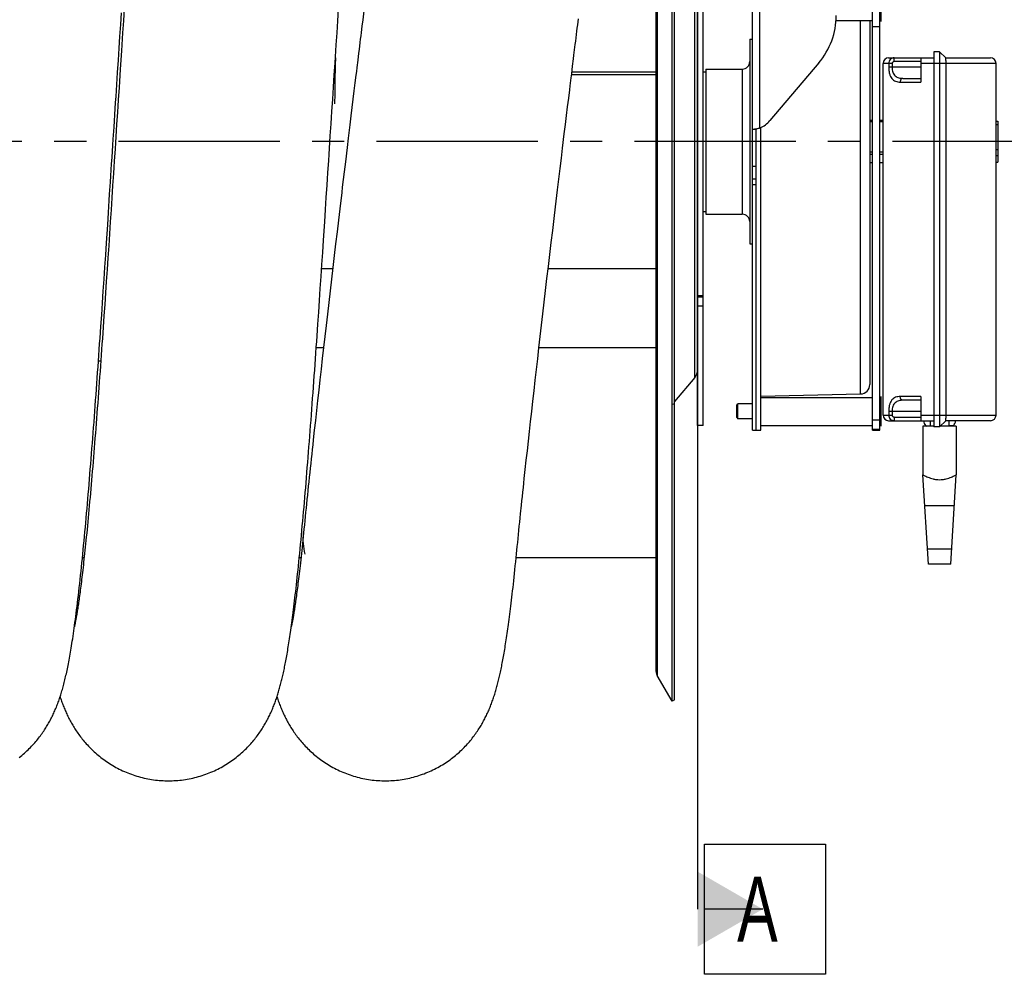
# Model space of a CAD drawing. Extents: x -23 to 420, y 0 to 444.
# Tile 15 of 18: x 191 to 244, y 167 to 218. Entities that reach past the tile are written whole.
import ezdxf

# ---------------------------------------------------------------- set-up
doc = ezdxf.new("R2010")
doc.units = 0
doc.header["$LTSCALE"] = 23.1
doc.linetypes.add('CENTER', pattern=[0.6, 0.375, -0.075, 0.075, -0.075])
for name, color, linetype in [('110528_DXF_CONTINUOUS_LINE', 7, 'CONTINUOUS'), ('110528_DXF_DIMENSION', 7, 'CONTINUOUS'), ('110536_DXF_CONTINUOUS_LINE', 7, 'CONTINUOUS'), ('110592_DXF_CONTINUOUS_LINE', 7, 'CONTINUOUS'), ('110618_DXF_CONTINUOUS_LINE', 7, 'CONTINUOUS'), ('110652_DXF_CONTINUOUS_LINE', 7, 'CONTINUOUS'), ('111735_DXF_CONTINUOUS_LINE', 7, 'CONTINUOUS'), ('111736_DXF_CONTINUOUS_LINE', 7, 'CONTINUOUS'), ('ASEM_85_100-10_DXF_AXIS', 7, 'CONTINUOUS'), ('G_ASE_DUMMY_DXF_CONTINUOUS', 7, 'CONTINUOUS'), ('GUIDE_100_DXF_CONTINUOUS_L', 7, 'CONTINUOUS'), ('HOSE_100_10MDXF_CONTINUOUS', 7, 'CONTINUOUS'), ('MOTOR_UNIT_DDXF_CONTINUOUS', 7, 'CONTINUOUS')]:
    doc.layers.add(name, color=color, linetype=linetype)
doc.styles.get("Standard").update_dxf_attribs({"font": 'txt', "width": 0.7})

msp = doc.modelspace()

# ---------------------------------------------------------------- linework, layer by layer
at = {"layer": '110528_DXF_CONTINUOUS_LINE', "color": 7, "linetype": 'CONTINUOUS'}
for p, q in [((225.78453, 181.46991), (225.78453, 241.61991)), ((224.89841, 239.91093), (224.89841, 183.17888)), ((225.78453, 181.46991), (224.98549, 182.85388)), ((225.91443, 181.54491), (225.78453, 181.46991))]:
    msp.add_line(p, q, dxfattribs=at)
at = {"layer": '110528_DXF_CONTINUOUS_LINE', "color": 3, "linetype": 'CONTINUOUS'}
for p, q in [((225.91443, 181.54491), (225.91443, 241.54491)), ((227.14616, 205.83451), (227.14616, 220.36556)), ((226.99409, 198.86367), (225.91443, 197.57699))]:
    msp.add_line(p, q, dxfattribs=at)
at = {"layer": '110528_DXF_CONTINUOUS_LINE', "color": 9, "linetype": 'CONTINUOUS'}
for p, q in [((224.98549, 240.23593), (224.98549, 182.85388)), ((226.99409, 198.86367), (226.99409, 224.22614)), ((225.91443, 197.46076), (225.78453, 197.42555))]:
    msp.add_line(p, q, dxfattribs=at)
at = {"layer": '110528_DXF_CONTINUOUS_LINE', "color": 3, "linetype": 'CONTINUOUS'}
msp.add_arc((226.49616, 199.28149), 0.65, 320, 360, dxfattribs=at)
at = {"layer": '110528_DXF_CONTINUOUS_LINE', "color": 7, "linetype": 'CONTINUOUS'}
msp.add_arc((225.54841, 183.17888), 0.65, 180, 210, dxfattribs=at)
at = {"layer": '110528_DXF_DIMENSION', "color": 2, "linetype": 'CONTINUOUS'}
for p, q in [((227.14616, 252.79433), (227.14616, 170.29548)), ((227.52116, 173.79548), (234.02116, 173.79548)), ((227.52116, 166.79548), (227.52116, 173.79548)), ((234.02116, 173.79548), (234.02116, 166.79548)), ((230.64616, 170.29548), (227.52116, 170.29548)), ((234.02116, 166.79548), (227.52116, 166.79548))]:
    msp.add_line(p, q, dxfattribs=at)
msp.add_solid([(227.14616, 168.27476), (227.14616, 172.31621), (230.64616, 170.29548)], dxfattribs=at)
at = {"layer": '110536_DXF_CONTINUOUS_LINE', "color": 3, "linetype": 'CONTINUOUS'}
for p, q in [((230.10066, 196.04491), (230.10066, 260.14491)), ((233.66484, 215.77739), (231.03557, 212.67885))]:
    msp.add_line(p, q, dxfattribs=at)
at = {"layer": '110536_DXF_CONTINUOUS_LINE', "color": 9, "linetype": 'CONTINUOUS'}
for p, q in [((230.50066, 212.27903), (230.50066, 259.70437)), ((230.10066, 210.22672), (230.30066, 210.22672)), ((230.10066, 209.54491), (230.30066, 209.54491)), ((230.10066, 209.23786), (230.30066, 209.23786))]:
    msp.add_line(p, q, dxfattribs=at)
at = {"layer": '110536_DXF_CONTINUOUS_LINE', "color": 7, "linetype": 'CONTINUOUS'}
for p, q in [((230.20545, 212.22081), (230.21153, 212.22101)), ((230.21153, 212.22101), (230.22195, 212.2213)), ((230.22195, 212.2213), (230.23443, 212.22154)), ((230.23443, 212.22154), (230.24884, 212.22171)), ((230.24884, 212.22171), (230.26498, 212.22178)), ((230.26498, 212.22178), (230.30066, 212.22178)), ((230.30066, 196.04491), (230.30066, 212.22178)), ((230.10066, 196.04491), (230.30066, 196.04491))]:
    msp.add_line(p, q, dxfattribs=at)
at = {"layer": '110536_DXF_CONTINUOUS_LINE', "color": 3, "linetype": 'CONTINUOUS'}
for centre, radius, start, end in [((230.67168, 218.32256), 3.92898, 319.624496, 359.961193), ((230.06546, 213.59509), 1.38141, 276.023461, 277.778619), ((230.03343, 213.83724), 1.62567, 277.741723, 278.846672), ((230.02006, 213.92448), 1.71393, 278.839768, 279.391228), ((230.01452, 213.95809), 1.74799, 279.390817, 279.947967), ((230.00871, 213.99073), 1.78114, 279.950582, 283.49615), ((230.02747, 213.9109), 1.69915, 283.509369, 284.19887), ((230.05432, 213.80684), 1.59167, 284.180765, 286.285446), ((229.89353, 213.64901), 1.49849, 293.901184, 319.651923)]:
    msp.add_arc(centre, radius, start, end, dxfattribs=at)
msp.add_open_spline([(230.10066, 212.22178), (230.10066, 212.21906), (230.11461, 212.21699), (230.13227, 212.21603), (230.1686, 212.21733), (230.19495, 212.21967), (230.21042, 212.2213)], degree=3, knots=[0, 0, 0, 0, 0.07345742, 0.26683287, 0.57926332, 1, 1, 1, 1], dxfattribs=at)
at = {"layer": '110536_DXF_CONTINUOUS_LINE', "color": 7, "linetype": 'CONTINUOUS'}
msp.add_open_spline([(230.30066, 212.22178), (230.30066, 212.22225), (230.30282, 212.22291), (230.30565, 212.22436), (230.3115, 212.22627), (230.32269, 212.23022), (230.34151, 212.23662), (230.35751, 212.24247), (230.36659, 212.24591)], degree=3, knots=[0, 0, 0, 0, 0.02015985, 0.07230032, 0.15627635, 0.27093338, 0.58556252, 1, 1, 1, 1], dxfattribs=at)
at = {"layer": '110592_DXF_CONTINUOUS_LINE', "color": 7, "linetype": 'CONTINUOUS'}
for p, q in [((194.18337, 189.17991), (194.09186, 189.17991)), ((205.83721, 189.17991), (205.74571, 189.17991)), ((224.89841, 189.17991), (217.39957, 189.17991))]:
    msp.add_line(p, q, dxfattribs=at)
at = {"layer": '110618_DXF_CONTINUOUS_LINE', "color": 7, "linetype": 'CONTINUOUS'}
for p, q in [((227.44616, 196.29491), (227.44616, 226.79491)), ((227.44616, 203.18114), (227.14616, 203.18114)), ((227.44616, 196.29491), (227.14616, 196.29491))]:
    msp.add_line(p, q, dxfattribs=at)
at = {"layer": '110618_DXF_CONTINUOUS_LINE', "color": 3, "linetype": 'CONTINUOUS'}
msp.add_line((227.14616, 196.29491), (227.14616, 205.83451), dxfattribs=at)
at = {"layer": '110618_DXF_CONTINUOUS_LINE', "color": 9, "linetype": 'CONTINUOUS'}
for p, q in [((227.44616, 203.25242), (227.14616, 203.25242)), ((227.44616, 202.70269), (227.14616, 202.70269))]:
    msp.add_line(p, q, dxfattribs=at)
at = {"layer": '110652_DXF_CONTINUOUS_LINE', "color": 3, "linetype": 'CONTINUOUS'}
msp.add_line((194.95452, 199.76672), (195.07928, 199.76672), dxfattribs=at)
at = {"layer": '110652_DXF_CONTINUOUS_LINE', "color": 9, "linetype": 'CONTINUOUS'}
msp.add_line((194.95452, 199.76672), (195.07928, 199.76672), dxfattribs=at)
at = {"layer": '111735_DXF_CONTINUOUS_LINE', "color": 7, "linetype": 'CONTINUOUS'}
for p, q in [((227.44616, 215.29491), (227.60066, 215.29491)), ((227.44616, 207.79491), (227.60066, 207.79491))]:
    msp.add_line(p, q, dxfattribs=at)
at = {"layer": '111736_DXF_CONTINUOUS_LINE', "color": 7, "linetype": 'CONTINUOUS'}
for p, q in [((229.95066, 217.04491), (230.10066, 217.04491)), ((229.95066, 217.04491), (229.95066, 206.04491)), ((227.60066, 215.44491), (229.55066, 215.44491)), ((227.60066, 215.44491), (227.60066, 207.64491)), ((227.60066, 207.64491), (229.55066, 207.64491)), ((229.95066, 206.04491), (230.10066, 206.04491))]:
    msp.add_line(p, q, dxfattribs=at)
at = {"layer": '111736_DXF_CONTINUOUS_LINE', "color": 9, "linetype": 'CONTINUOUS'}
msp.add_line((229.55066, 215.44491), (229.55066, 207.64491), dxfattribs=at)
at = {"layer": '111736_DXF_CONTINUOUS_LINE', "color": 7, "linetype": 'CONTINUOUS'}
for centre, start, end in [((229.55066, 215.84491), 270, 360), ((229.55066, 207.24491), 0, 90)]:
    msp.add_arc(centre, 0.4, start, end, dxfattribs=at)
at = {"layer": 'ASEM_85_100-10_DXF_AXIS', "color": 7, "linetype": 'CENTER'}
msp.add_line((246.28066, 211.54491), (128.05066, 211.54491), dxfattribs=at)
at = {"layer": 'G_ASE_DUMMY_DXF_CONTINUOUS', "color": 9, "linetype": 'CONTINUOUS'}
for p, q in [((207.66318, 215.12537), (207.62629, 215.12537)), ((224.89841, 215.12537), (220.37494, 215.12537))]:
    msp.add_line(p, q, dxfattribs=at)
at = {"layer": 'G_ASE_DUMMY_DXF_CONTINUOUS', "color": 7, "linetype": 'CONTINUOUS'}
for p, q in [((207.6665, 215.27742), (207.63625, 215.27742)), ((224.89841, 215.27742), (220.3936, 215.27742)), ((207.53809, 204.70507), (206.94603, 204.70507)), ((224.89841, 204.70507), (219.1174, 204.70507)), ((207.04757, 200.4638), (206.65736, 200.4638)), ((224.89841, 200.4638), (218.62272, 200.4638))]:
    msp.add_line(p, q, dxfattribs=at)
at = {"layer": 'GUIDE_100_DXF_CONTINUOUS_L', "color": 7, "linetype": 'CONTINUOUS'}
msp.add_lwpolyline([(207.68726, 216.05415), (207.68428, 215.95751), (207.67804, 215.73998), (207.67241, 215.52649), (207.66735, 215.31649), (207.66285, 215.10996), (207.6589, 214.90692), (207.6555, 214.70683), (207.65262, 214.50973), (207.65028, 214.3156), (207.64846, 214.12393), (207.64716, 213.93457), (207.6464, 213.74771), (207.64616, 213.57322)], dxfattribs=at)
at = {"layer": 'HOSE_100_10MDXF_CONTINUOUS', "color": 7, "linetype": 'CONTINUOUS'}
for p, q in [((196.33668, 218.68984), (196.29363, 218.04307)), ((207.81809, 218.02801), (207.86056, 218.66189)), ((196.15147, 217.83655), (196.19381, 218.4697)), ((196.29363, 218.04307), (196.25061, 217.39359)), ((207.77559, 217.39002), (207.81809, 218.02801)), ((196.10908, 217.19933), (196.15147, 217.83655)), ((209.11083, 217.74892), (209.06823, 217.40253)), ((196.06666, 216.5584), (196.10908, 217.19933)), ((196.25061, 217.39359), (196.18617, 216.41501)), ((207.73305, 216.74825), (207.77559, 217.39002)), ((220.5756, 216.7569), (220.59819, 216.94037)), ((196.02421, 215.91417), (196.06666, 216.5584)), ((196.18617, 216.41501), (196.12179, 215.43216)), ((207.69048, 216.10308), (207.73305, 216.74825)), ((195.98173, 215.267), (196.02421, 215.91417)), ((208.8861, 215.91929), (208.83748, 215.52235)), ((196.12179, 215.43216), (196.07891, 214.77509)), ((220.38249, 215.18695), (220.43289, 215.59726)), ((195.93923, 214.6173), (195.98173, 215.267)), ((207.58392, 214.47747), (207.62657, 215.12969)), ((195.89669, 213.96547), (195.93923, 214.6173)), ((207.54125, 213.82302), (207.58392, 214.47747)), ((208.73653, 214.69711), (208.68424, 214.2689)), ((207.49855, 213.16666), (207.54125, 213.82302)), ((208.63076, 213.8303), (208.5761, 213.38128)), ((208.68424, 214.2689), (208.63076, 213.8303)), ((220.16568, 213.41706), (220.2221, 213.87855)), ((208.5761, 213.38128), (208.52021, 212.92169)), ((220.10782, 212.94323), (220.16568, 213.41706)), ((208.52021, 212.92169), (208.46307, 212.45111)), ((220.04853, 212.45715), (220.10782, 212.94323)), ((208.46307, 212.45111), (208.37499, 211.72406)), ((219.98786, 211.95903), (220.04853, 212.45715)), ((195.72648, 211.34528), (195.74777, 211.67358)), ((207.39164, 211.51979), (207.41304, 211.84966)), ((208.37499, 211.72406), (208.31463, 211.22467)), ((219.89403, 211.18678), (219.98786, 211.95903)), ((195.86492, 211.48029), (195.84356, 211.15105)), ((208.31463, 211.22467), (208.22147, 210.45238)), ((219.82934, 210.65323), (219.89403, 211.18678)), ((219.76278, 210.10329), (219.82934, 210.65323)), ((208.22147, 210.45238), (208.15748, 209.92052)), ((219.69414, 209.53495), (219.76278, 210.10329)), ((195.75821, 209.83673), (195.71557, 209.18152)), ((208.15748, 209.92052), (208.05823, 209.09306)), ((219.62347, 208.94834), (219.69414, 209.53495)), ((195.71557, 209.18152), (195.67293, 208.52785)), ((207.19877, 208.54942), (207.24169, 209.20909)), ((195.67293, 208.52785), (195.6303, 207.87612)), ((207.1558, 207.89042), (207.19877, 208.54942)), ((219.55085, 208.34431), (219.62347, 208.94834)), ((195.49155, 207.73123), (195.53435, 208.38721)), ((195.44873, 207.07658), (195.49155, 207.73123)), ((195.6303, 207.87612), (195.58769, 207.22676)), ((207.11277, 207.2323), (207.1558, 207.89042)), ((207.91887, 207.92641), (207.84616, 207.31527)), ((219.36303, 206.775), (219.43905, 207.41155)), ((195.38442, 206.09783), (195.44873, 207.07658)), ((195.58769, 207.22676), (195.5451, 206.58037)), ((207.04815, 206.24793), (207.11277, 207.2323)), ((207.84616, 207.31527), (207.77213, 206.69126)), ((195.5451, 206.58037), (195.50257, 205.93755)), ((207.77213, 206.69126), (207.69722, 206.05784)), ((219.28628, 206.13046), (219.36303, 206.775)), ((195.3415, 205.44796), (195.38442, 206.09783)), ((195.50257, 205.93755), (195.4601, 205.29873)), ((207.00504, 205.59437), (207.04815, 206.24793)), ((207.69722, 206.05784), (207.62207, 205.42034)), ((219.20913, 205.48064), (219.28628, 206.13046)), ((195.29854, 204.8006), (195.3415, 205.44796)), ((195.4601, 205.29873), (195.41769, 204.66433)), ((206.9619, 204.94352), (207.00504, 205.59437)), ((207.62207, 205.42034), (207.54726, 204.78333)), ((219.13214, 204.82996), (219.20913, 205.48064)), ((195.25554, 204.15606), (195.29854, 204.8006)), ((206.91875, 204.2959), (206.9619, 204.94352)), ((207.54726, 204.78333), (207.47303, 204.14917)), ((219.05581, 204.18277), (219.13214, 204.82996)), ((195.41769, 204.66433), (195.37533, 204.03459)), ((206.87559, 203.65175), (206.91875, 204.2959)), ((195.21251, 203.51467), (195.25554, 204.15606)), ((195.37533, 204.03459), (195.33303, 203.4098)), ((207.47303, 204.14917), (207.39963, 203.51973)), ((218.98045, 203.54163), (219.05581, 204.18277)), ((195.16945, 202.87677), (195.21251, 203.51467)), ((195.33303, 203.4098), (195.29078, 202.79026)), ((206.83241, 203.01138), (206.87559, 203.65175)), ((207.39963, 203.51973), (207.32719, 202.89609)), ((218.90646, 202.90986), (218.98045, 203.54163)), ((195.12634, 202.2427), (195.16945, 202.87677)), ((195.29078, 202.79026), (195.24858, 202.17617)), ((206.78921, 202.37505), (206.83241, 203.01138)), ((207.32719, 202.89609), (207.25582, 202.2792)), ((218.83377, 202.28682), (218.90646, 202.90986)), ((195.08319, 201.6128), (195.12634, 202.2427)), ((206.74597, 201.74296), (206.78921, 202.37505)), ((207.25582, 202.2792), (207.18567, 201.67029)), ((218.76237, 201.67246), (218.83377, 202.28682)), ((207.18567, 201.67029), (207.11676, 201.06961)), ((218.69218, 201.06622), (218.76237, 201.67246)), ((207.11676, 201.06961), (207.04912, 200.47741)), ((218.62316, 200.46764), (218.69218, 201.06622)), ((207.04912, 200.47741), (206.98275, 199.89354)), ((218.55532, 199.87675), (218.62316, 200.46764)), ((206.98275, 199.89354), (206.91763, 199.31792)), ((218.48867, 199.29368), (218.55532, 199.87675)), ((206.91763, 199.31792), (206.85376, 198.7506)), ((218.42324, 198.71871), (218.48867, 199.29368)), ((206.85376, 198.7506), (206.79113, 198.19144)), ((218.35906, 198.1521), (218.42324, 198.71871)), ((206.79113, 198.19144), (206.72973, 197.64027)), ((218.29617, 197.59409), (218.35906, 198.1521)), ((206.72973, 197.64027), (206.66957, 197.09711)), ((218.23457, 197.04467), (218.29617, 197.59409)), ((206.66957, 197.09711), (206.61064, 196.56188)), ((218.17424, 196.50386), (218.23457, 197.04467)), ((206.61064, 196.56188), (206.55289, 196.03439)), ((218.11518, 195.9715), (218.17424, 196.50386)), ((206.55289, 196.03439), (206.49634, 195.51461)), ((218.05736, 195.44748), (218.11518, 195.9715)), ((218.00082, 194.93177), (218.05736, 195.44748)), ((217.94551, 194.42417), (218.00082, 194.93177)), ((217.89143, 193.92459), (217.94551, 194.42417)), ((217.83855, 193.43309), (217.89143, 193.92459)), ((205.28667, 185.26813), (205.30954, 185.43013)), ((205.3248, 185.51589), (205.31521, 185.47114))]:
    msp.add_line(p, q, dxfattribs=at)
at = {"layer": 'HOSE_100_10MDXF_CONTINUOUS', "color": 9, "linetype": 'CONTINUOUS'}
for p, q in [((194.95452, 199.76672), (195.07928, 199.76672)), ((194.18337, 189.17991), (194.09186, 189.17991)), ((205.83721, 189.17991), (205.74571, 189.17991)), ((224.89841, 189.17991), (217.39957, 189.17991))]:
    msp.add_line(p, q, dxfattribs=at)
at = {"layer": 'HOSE_100_10MDXF_CONTINUOUS', "color": 7, "linetype": 'CONTINUOUS'}
for points in [[(209.21278, 218.57621), (209.19292, 218.41504), (209.17279, 218.25176), (209.15239, 218.0863), (209.11083, 217.74892)], [(220.59819, 216.94037), (220.66406, 217.47454), (220.6854, 217.64731), (220.70641, 217.81742), (220.74739, 218.14958)], [(209.06823, 217.40253), (209.04652, 217.22594), (209.02452, 217.04689), (209.00222, 216.86539), (208.95671, 216.49488)], [(208.95671, 216.49488), (208.93348, 216.30564), (208.8861, 215.91929)], [(220.43289, 215.59726), (220.48187, 215.99539), (220.50582, 216.18997), (220.5756, 216.7569)], [(207.62657, 215.12969), (207.66918, 215.77933), (207.69048, 216.10308)], [(208.83748, 215.52235), (208.8127, 215.31995), (208.78762, 215.11494), (208.73653, 214.69711)], [(220.30402, 214.54722), (220.35672, 214.97691), (220.38249, 215.18695)], [(196.07891, 214.77509), (196.05748, 214.44612), (196.01464, 213.78752)], [(220.2221, 213.87855), (220.27709, 214.32752), (220.30402, 214.54722)], [(195.83287, 212.98473), (195.87542, 213.63891), (195.89669, 213.96547)], [(196.01464, 213.78752), (195.99323, 213.45797), (195.97182, 213.12833), (195.92904, 212.46894)], [(195.74777, 211.67358), (195.79033, 212.32953), (195.8116, 212.65722), (195.83287, 212.98473)], [(207.41304, 211.84966), (207.45581, 212.50875), (207.47718, 212.83787), (207.49855, 213.16666)], [(195.92904, 212.46894), (195.90766, 212.13928), (195.86492, 211.48029)], [(195.66254, 210.35944), (195.68386, 210.68821), (195.72648, 211.34528)], [(195.84356, 211.15105), (195.80088, 210.49333), (195.77954, 210.16487), (195.75821, 209.83673)], [(207.32742, 210.52948), (207.34883, 210.85964), (207.39164, 211.51979)], [(195.59849, 209.3729), (195.61985, 209.70172), (195.66254, 210.35944)], [(207.24169, 209.20909), (207.26313, 209.53908), (207.28456, 209.86916), (207.32742, 210.52948)], [(195.53435, 208.38721), (195.55574, 208.71559), (195.59849, 209.3729)], [(208.05823, 209.09306), (208.02418, 208.80851), (207.91887, 207.92641)], [(219.43905, 207.41155), (219.51394, 208.03677), (219.55085, 208.34431)], [(195.24858, 202.17617), (195.20643, 201.5678), (195.18536, 201.2658), (195.16431, 200.96533), (195.14326, 200.66641), (195.12223, 200.36904), (195.1012, 200.07331), (195.08018, 199.77929), (195.05918, 199.48702), (195.03818, 199.19655), (195.01721, 198.90797), (194.99626, 198.62135), (194.97532, 198.3367), (194.95441, 198.0541), (194.93352, 197.77361), (194.91265, 197.49523), (194.89181, 197.21897), (194.87099, 196.94487), (194.85019, 196.67294), (194.8294, 196.40318), (194.80863, 196.13558), (194.78787, 195.87022), (194.76713, 195.60713), (194.74641, 195.34631), (194.7257, 195.08784), (194.70502, 194.8319), (194.68438, 194.57853), (194.66377, 194.32775), (194.64321, 194.07976), (194.6227, 193.83465), (194.60224, 193.59236), (194.58183, 193.35292), (194.56148, 193.11641), (194.54117, 192.88278), (194.52089, 192.65184), (194.50064, 192.42359), (194.48043, 192.19807), (194.46023, 191.97515), (194.44002, 191.75459), (194.41983, 191.53669), (194.39972, 191.32207), (194.37965, 191.11051), (194.35966, 190.90225), (194.33986, 190.69858), (194.32027, 190.49944), (194.30087, 190.30481), (194.28179, 190.11581), (194.26307, 189.93264), (194.24467, 189.75493), (194.22662, 189.58286), (194.20895, 189.41658), (194.19164, 189.25574), (194.17464, 189.0998), (194.15794, 188.94867), (194.14156, 188.80227), (194.12543, 188.66006), (194.10956, 188.52196), (194.09395, 188.38791), (194.07856, 188.25754), (194.06339, 188.1307), (194.04843, 188.00743), (194.0337, 187.88759), (194.01917, 187.77111), (194.00487, 187.65796), (193.99078, 187.54805), (193.9769, 187.44135), (193.96324, 187.33781), (193.94979, 187.23733), (193.93655, 187.13988), (193.92353, 187.04541), (193.91072, 186.95385), (193.89812, 186.86515), (193.88574, 186.77928), (193.87358, 186.69619), (193.86163, 186.61584), (193.84991, 186.5382), (193.83841, 186.46321), (193.82714, 186.39085), (193.81609, 186.32107), (193.80528, 186.25385), (193.79471, 186.18916), (193.78438, 186.12694), (193.77429, 186.06719), (193.76445, 186.00987), (193.75487, 185.95494), (193.74554, 185.90236), (193.73647, 185.85211), (193.72767, 185.80414), (193.71913, 185.75843), (193.71087, 185.71494), (193.70289, 185.67364), (193.6952, 185.63452), (193.68779, 185.59753), (193.68068, 185.56264), (193.67388, 185.52984), (193.66739, 185.49911), (193.66133, 185.47095)], [(193.62996, 185.24776), (193.65073, 185.39458), (193.67173, 185.54591), (193.69302, 185.70232), (193.7146, 185.86398), (193.73648, 186.031), (193.75871, 186.20389), (193.78133, 186.38322), (193.8043, 186.56876), (193.82752, 186.75979), (193.85101, 186.95666), (193.87475, 187.15928), (193.89856, 187.36612), (193.92242, 187.57712), (193.94635, 187.79242), (193.97019, 188.01061), (193.99391, 188.23124), (194.01755, 188.45468), (194.04109, 188.68063), (194.06452, 188.90894), (194.08784, 189.13966), (194.11108, 189.37274), (194.13422, 189.60812), (194.15726, 189.84577), (194.18022, 190.08567), (194.20308, 190.32773), (194.22586, 190.57193), (194.24857, 190.81834), (194.27121, 191.06691), (194.29378, 191.31761), (194.31629, 191.5705), (194.33875, 191.82558), (194.36116, 192.08277), (194.38352, 192.34213), (194.40583, 192.60362), (194.4281, 192.86721), (194.45032, 193.1329), (194.47251, 193.40065), (194.49466, 193.67042), (194.51678, 193.94225), (194.53886, 194.2161), (194.56092, 194.49193), (194.58295, 194.76969), (194.60495, 195.04936), (194.62692, 195.33088), (194.64886, 195.61421), (194.67076, 195.89928), (194.69264, 196.18607), (194.71448, 196.47452), (194.7363, 196.76459), (194.75809, 197.05624), (194.77986, 197.34952), (194.80161, 197.64438), (194.82334, 197.94078), (194.84506, 198.23878), (194.86677, 198.53835), (194.88846, 198.83943), (194.91014, 199.14203), (194.9318, 199.44614), (194.95346, 199.75169), (194.97511, 200.05864), (194.99674, 200.36694), (195.01837, 200.67656), (195.03999, 200.98744), (195.08319, 201.6128)], [(205.30954, 185.43013), (205.32728, 185.55835), (205.34516, 185.68972), (205.36319, 185.82429), (205.38137, 185.96214), (205.3997, 186.10343), (205.41821, 186.24825), (205.43687, 186.39666), (205.45572, 186.54883), (205.47474, 186.70478), (205.49394, 186.86464), (205.51336, 187.02873), (205.53298, 187.19702), (205.55281, 187.3697), (205.57293, 187.54746), (205.59334, 187.7304), (205.61403, 187.91862), (205.63508, 188.11292), (205.65652, 188.31365), (205.67831, 188.52074), (205.70047, 188.73435), (205.72306, 188.95528), (205.74602, 189.18302), (205.76915, 189.41565), (205.79245, 189.65335), (205.81592, 189.89606), (205.83933, 190.14131), (205.86263, 190.3886), (205.88586, 190.63833), (205.90892, 190.88929), (205.93174, 191.14075), (205.9544, 191.39325), (205.97695, 191.64743), (205.9994, 191.90319), (206.02174, 192.16051), (206.04405, 192.42016), (206.06635, 192.68233), (206.08862, 192.94677), (206.11088, 193.21363), (206.13314, 193.48304), (206.15539, 193.75483), (206.17761, 194.02871), (206.1998, 194.30464), (206.22196, 194.58259), (206.24409, 194.86234), (206.26616, 195.14376), (206.2882, 195.42688), (206.3102, 195.71174), (206.33217, 195.99827), (206.35411, 196.28645), (206.37602, 196.57638), (206.39791, 196.86806), (206.41978, 197.16141), (206.44164, 197.45649), (206.46348, 197.75331), (206.48531, 198.05179), (206.50712, 198.35186), (206.52892, 198.65347), (206.55071, 198.95659), (206.57247, 199.26111), (206.59422, 199.567), (206.61596, 199.87421), (206.63767, 200.18269), (206.65936, 200.49239), (206.68104, 200.80327), (206.7027, 201.11536), (206.74597, 201.74296)], [(206.49634, 195.51461), (206.46851, 195.25752), (206.44099, 195.00235), (206.41377, 194.74905), (206.38685, 194.49766), (206.36023, 194.2482), (206.3339, 194.00056), (206.30786, 193.75477), (206.28212, 193.51085), (206.25667, 193.26872), (206.23151, 193.02835), (206.20666, 192.78981), (206.18211, 192.55312), (206.15788, 192.31833), (206.13395, 192.08545), (206.11032, 191.85438), (206.08698, 191.62518), (206.06395, 191.39786), (206.0412, 191.17231), (206.01875, 190.94851), (205.99661, 190.72654), (205.97631, 190.52183)], [(217.63953, 191.548), (217.68744, 192.00731), (217.71185, 192.23993), (217.73657, 192.47452), (217.76159, 192.71115), (217.78693, 192.94978), (217.81259, 193.1904), (217.83855, 193.43309)], [(217.4205, 189.39028), (217.43963, 189.58329), (217.46057, 189.79342), (217.48181, 190.0056), (217.50337, 190.21977), (217.52525, 190.43594), (217.54746, 190.65421), (217.57, 190.87454), (217.59285, 191.09692), (217.61603, 191.3214), (217.63953, 191.548)], [(205.97631, 190.52183), (205.95725, 190.33031), (205.93749, 190.13417), (205.91802, 189.94352), (205.89885, 189.75829), (205.87998, 189.57838), (205.86141, 189.40367), (205.84313, 189.23409), (205.82515, 189.06954), (205.80746, 188.90987), (205.79006, 188.75499), (205.77295, 188.60483), (205.75613, 188.45926), (205.73959, 188.3182), (205.72334, 188.18157), (205.70738, 188.04926), (205.6917, 187.9212), (205.67631, 187.79731), (205.6612, 187.67746), (205.64636, 187.56154), (205.63181, 187.44951), (205.61754, 187.3413), (205.60356, 187.23686), (205.58986, 187.1361), (205.57645, 187.03892), (205.56332, 186.94524), (205.55048, 186.85499), (205.53793, 186.76815), (205.52569, 186.68466), (205.51373, 186.60442), (205.50206, 186.52731), (205.49069, 186.45328), (205.4796, 186.38225), (205.46878, 186.31397), (205.45821, 186.24837), (205.44791, 186.18541), (205.43786, 186.12494), (205.42806, 186.06686), (205.41851, 186.01119), (205.40921, 185.95786), (205.40017, 185.90684), (205.3914, 185.85809), (205.38289, 185.8116), (205.37465, 185.76733), (205.36669, 185.72525), (205.35901, 185.68528), (205.3516, 185.6474), (205.34447, 185.61157), (205.33763, 185.57773), (205.33107, 185.54585), (205.3248, 185.51589)], [(210.3716, 177.19514), (210.45899, 177.19579), (210.56144, 177.19821), (210.66384, 177.20242), (210.76617, 177.20842), (210.8684, 177.2162), (210.97046, 177.22577), (211.07233, 177.23711), (211.17397, 177.25023), (211.27533, 177.26511), (211.37638, 177.28175), (211.47709, 177.30015), (211.57741, 177.32028), (211.67729, 177.34215), (211.77673, 177.36573), (211.87564, 177.39101), (211.97402, 177.41798), (212.07182, 177.44662), (212.169, 177.47691), (212.26552, 177.50884), (212.36135, 177.54239), (212.45645, 177.57752), (212.55078, 177.61423), (212.64432, 177.65249), (212.737, 177.69226), (212.82882, 177.73352), (212.91972, 177.77625), (213.00963, 177.82039), (213.09851, 177.86591), (213.18636, 177.91277), (213.27306, 177.96092), (213.35862, 178.01031), (213.44301, 178.06091), (213.52615, 178.11265), (213.60803, 178.16549), (213.68865, 178.2194), (213.76789, 178.27427), (213.84577, 178.33007), (213.92229, 178.38677), (213.99734, 178.44424), (214.07094, 178.50246), (214.14309, 178.56138), (214.21369, 178.62088), (214.28277, 178.68093), (214.35034, 178.74146), (214.4163, 178.80236), (214.48065, 178.86356), (214.54344, 178.92503), (214.60466, 178.98671), (214.66431, 179.04854), (214.72245, 179.11051), (214.77917, 179.17267), (214.8345, 179.23498), (214.88846, 179.29741), (214.94114, 179.36004), (214.99259, 179.42285), (215.0428, 179.48579), (215.0918, 179.54885), (215.13964, 179.61207), (215.18631, 179.67537), (215.2317, 179.73855), (215.27584, 179.80158), (215.31875, 179.86445), (215.36035, 179.92695), (215.40063, 179.98903), (215.43967, 180.05069), (215.47745, 180.11185), (215.51394, 180.17237), (215.54924, 180.23234), (215.58357, 180.29206), (215.61694, 180.35151), (215.64939, 180.41068), (215.68113, 180.46995), (215.71221, 180.52935), (215.74263, 180.58885), (215.77251, 180.64872), (215.80193, 180.70904), (215.83083, 180.76976), (215.85926, 180.8309), (215.88722, 180.8925), (215.91473, 180.95457), (215.94176, 181.01708), (215.96835, 181.08008), (215.99449, 181.14356), (216.02014, 181.20739), (216.04533, 181.27162), (216.07006, 181.33625), (216.09424, 181.40103), (216.11789, 181.46594), (216.14103, 181.53104), (216.16364, 181.59618), (216.18571, 181.66133), (216.20729, 181.72656), (216.22841, 181.79191), (216.24907, 181.85739), (216.26932, 181.92304), (216.28918, 181.98896), (216.30869, 182.05519), (216.32786, 182.12175), (216.34672, 182.18873), (216.3653, 182.25615), (216.38359, 182.32404), (216.40163, 182.39247), (216.41943, 182.46145), (216.437, 182.53103), (216.45438, 182.60128), (216.47156, 182.67223), (216.48856, 182.74393), (216.50544, 182.81654), (216.52219, 182.89011), (216.53883, 182.96466), (216.55539, 183.04038), (216.57189, 183.11733), (216.58833, 183.19551), (216.60472, 183.27502), (216.62108, 183.3559), (216.6374, 183.43819), (216.65371, 183.52201), (216.67002, 183.60739), (216.68633, 183.69438), (216.70265, 183.78307), (216.719, 183.87354), (216.73537, 183.9658), (216.75176, 184.05991), (216.76819, 184.15589), (216.78465, 184.25381), (216.80115, 184.35368), (216.81768, 184.45553), (216.83426, 184.55944), (216.85091, 184.66555), (216.86762, 184.7739), (216.88441, 184.88456), (216.90129, 184.9977), (216.91827, 185.11338), (216.93534, 185.23165), (216.95253, 185.35267), (216.96983, 185.47648), (216.98726, 185.60316), (217.00483, 185.73296), (217.02256, 185.86594), (217.04044, 186.00217), (217.05849, 186.14185), (217.0767, 186.28504), (217.0951, 186.43181), (217.11369, 186.58244), (217.13248, 186.73701), (217.15147, 186.89559), (217.17069, 187.05847), (217.19014, 187.22574), (217.20982, 187.39747), (217.22975, 187.57395), (217.24993, 187.75528), (217.27037, 187.94154), (217.2911, 188.13308), (217.3121, 188.33001), (217.33339, 188.53242), (217.35497, 188.74061), (217.37687, 188.95476), (217.39907, 189.17492), (217.42051, 189.39028)], [(190.69089, 178.4451), (190.76449, 178.50336), (190.83665, 178.56232), (190.90729, 178.62189), (190.97643, 178.68202), (191.04407, 178.74266), (191.11015, 178.80371), (191.17466, 178.86511), (191.23764, 178.92683), (191.29909, 178.9888), (191.35899, 179.05096), (191.4174, 179.1133), (191.47438, 179.17582), (191.52995, 179.2385), (191.58414, 179.30131), (191.63695, 179.36419), (191.68842, 179.42715), (191.73856, 179.49013), (191.7873, 179.55298), (191.83467, 179.61567), (191.88069, 179.67818), (191.92537, 179.74043), (191.9687, 179.80236), (192.01075, 179.86397), (192.05158, 179.92531), (192.09123, 179.98634), (192.12972, 180.04706), (192.16714, 180.10756), (192.20351, 180.16778), (192.23887, 180.22774), (192.27336, 180.28764), (192.307, 180.34747), (192.33981, 180.40722), (192.37192, 180.46709), (192.40333, 180.52707), (192.43408, 180.58717), (192.4643, 180.64766), (192.494, 180.70857), (192.52321, 180.76989), (192.552, 180.83184), (192.58044, 180.89454), (192.6085, 180.95792), (192.6361, 181.02184), (192.66328, 181.08637), (192.69003, 181.1515), (192.71625, 181.21695), (192.74192, 181.28268), (192.76711, 181.34878), (192.79177, 181.41518), (192.81593, 181.48187), (192.83962, 181.5489), (192.86285, 181.61631), (192.88564, 181.68412), (192.90802, 181.75237), (192.93002, 181.8211), (192.95163, 181.89035), (192.9729, 181.96017), (192.99385, 182.03064), (193.0145, 182.10181), (193.03487, 182.17373), (193.05499, 182.2465), (193.07488, 182.32015), (193.09454, 182.39475), (193.11403, 182.47041), (193.13334, 182.54719), (193.1525, 182.62514), (193.17151, 182.70433), (193.19041, 182.78484), (193.20919, 182.86671), (193.22788, 182.95003), (193.24648, 183.03484), (193.26501, 183.12122), (193.28349, 183.20933), (193.30193, 183.29916), (193.32035, 183.39084), (193.33881, 183.48472), (193.35731, 183.58087), (193.37586, 183.67938), (193.39452, 183.78057), (193.41329, 183.88458), (193.43219, 183.99147), (193.45123, 184.10149), (193.47045, 184.21481), (193.48982, 184.33147), (193.50936, 184.45151), (193.52904, 184.575), (193.54889, 184.70207), (193.56891, 184.83279), (193.58907, 184.96713), (193.6094, 185.10531), (193.62996, 185.24776)], [(198.71775, 177.19491), (198.80559, 177.19557), (198.90848, 177.19801), (199.01132, 177.20226), (199.11409, 177.20831), (199.21675, 177.21616), (199.31925, 177.22581), (199.42155, 177.23725), (199.52362, 177.25048), (199.62541, 177.2655), (199.72687, 177.28228), (199.82799, 177.30084), (199.92871, 177.32114), (200.029, 177.34319), (200.12882, 177.36697), (200.22811, 177.39247), (200.32686, 177.41966), (200.42503, 177.44854), (200.52255, 177.47908), (200.6194, 177.51127), (200.71556, 177.54509), (200.81097, 177.5805), (200.90559, 177.61749), (200.99942, 177.65605), (201.09236, 177.69612), (201.18442, 177.73769), (201.27555, 177.78073), (201.36567, 177.82518), (201.45475, 177.87101), (201.54277, 177.9182), (201.62963, 177.96666), (201.71533, 178.01638), (201.79985, 178.0673), (201.8831, 178.11936), (201.96508, 178.17252), (202.04577, 178.22674), (202.12507, 178.28192), (202.203, 178.33803), (202.27954, 178.39502), (202.35461, 178.4528), (202.4282, 178.5113), (202.50033, 178.5705), (202.57091, 178.63028), (202.63996, 178.69059), (202.70749, 178.7514), (202.77343, 178.8126), (202.83779, 178.87411), (202.9006, 178.93592), (202.96186, 178.99796), (203.02157, 179.06019), (203.07978, 179.12258), (203.13657, 179.18515), (203.19196, 179.24789), (203.24597, 179.31075), (203.2986, 179.37367), (203.3499, 179.43668), (203.39987, 179.49969), (203.44842, 179.56254), (203.49554, 179.62515), (203.54129, 179.68753), (203.58568, 179.74962), (203.62869, 179.8113), (203.67039, 179.87262), (203.71096, 179.93377), (203.75042, 179.99473), (203.78881, 180.05549), (203.82626, 180.11624), (203.86283, 180.17699), (203.8985, 180.23772), (203.93341, 180.2986), (203.96759, 180.35966), (204.00103, 180.42086), (204.03377, 180.48225), (204.06584, 180.54387), (204.09725, 180.60568), (204.12795, 180.66761), (204.15798, 180.72967), (204.18735, 180.79186), (204.21604, 180.85412), (204.24408, 180.91646), (204.27149, 180.97889), (204.29825, 181.04135), (204.32439, 181.10386), (204.34993, 181.16642), (204.37486, 181.229), (204.3992, 181.29157), (204.42298, 181.35417), (204.44621, 181.4168), (204.46891, 181.47945), (204.4911, 181.54215), (204.51281, 181.60493), (204.53404, 181.66777), (204.55482, 181.73073), (204.57519, 181.79385), (204.59516, 181.85714), (204.61475, 181.92064), (204.63399, 181.98442), (204.65291, 182.0485), (204.6715, 182.11291), (204.68982, 182.17772), (204.70785, 182.24296), (204.72564, 182.30864), (204.74319, 182.37487), (204.76051, 182.44163), (204.77763, 182.50898), (204.79459, 182.57706), (204.81138, 182.64591), (204.82804, 182.71555), (204.84458, 182.78616), (204.86102, 182.85777), (204.87738, 182.93041), (204.89368, 183.00423), (204.90992, 183.07928), (204.92613, 183.15559), (204.94232, 183.23333), (204.9585, 183.31256), (204.97469, 183.3933), (204.99089, 183.47567), (205.00711, 183.55971), (205.02336, 183.64546), (205.03964, 183.73302), (205.05596, 183.82242), (205.07233, 183.91372), (205.08875, 184.00701), (205.10523, 184.10233), (205.12177, 184.19975), (205.13838, 184.29935), (205.15507, 184.40119), (205.17184, 184.50534), (205.1887, 184.61187), (205.20564, 184.72082), (205.22268, 184.83228), (205.23982, 184.94635), (205.25707, 185.06309), (205.27444, 185.18256), (205.28667, 185.26813)], [(192.89082, 181.6999), (192.90309, 181.66279), (192.92432, 181.60008), (192.946, 181.5375), (192.96814, 181.47503), (192.99078, 181.41264), (193.01394, 181.35032), (193.03763, 181.28803), (193.06188, 181.22578), (193.08672, 181.16354), (193.11215, 181.10129), (193.1382, 181.03907), (193.16488, 180.97683), (193.19222, 180.91459), (193.22021, 180.85241), (193.24886, 180.79028), (193.27819, 180.72819), (193.30818, 180.66625), (193.33883, 180.60444), (193.37018, 180.54276), (193.40218, 180.4813), (193.43481, 180.42012), (193.46813, 180.35915), (193.50219, 180.29832), (193.53697, 180.23766), (193.57252, 180.17714), (193.60897, 180.11658), (193.64631, 180.05599), (193.68459, 179.99539), (193.72397, 179.93454), (193.76447, 179.87348), (193.80611, 179.81222), (193.84909, 179.75055), (193.8935, 179.68842), (193.93931, 179.62593), (193.98652, 179.56319), (194.03518, 179.50017), (194.0853, 179.43696), (194.13675, 179.37377), (194.18952, 179.31067), (194.24367, 179.24766), (194.2992, 179.18478), (194.3561, 179.1221), (194.41441, 179.05962), (194.47422, 178.99731), (194.53558, 178.93519), (194.59847, 178.87332), (194.66292, 178.81175), (194.72895, 178.7505), (194.79656, 178.68964), (194.8657, 178.62928), (194.93636, 178.56947), (195.00856, 178.51025), (195.08223, 178.45172), (195.15736, 178.39394), (195.23396, 178.33694), (195.31194, 178.28082), (195.3913, 178.22564), (195.47204, 178.17143), (195.55407, 178.11828), (195.63737, 178.06623), (195.72193, 178.01532), (195.80767, 177.96562), (195.89458, 177.91718), (195.98263, 177.87002), (196.07174, 177.82421), (196.16187, 177.7798), (196.25302, 177.73679), (196.34508, 177.69526), (196.43803, 177.65523), (196.53186, 177.61671), (196.62649, 177.57976), (196.7219, 177.54438), (196.81807, 177.5106), (196.91493, 177.47845), (197.01245, 177.44795), (197.1106, 177.41911), (197.20932, 177.39195), (197.30858, 177.36651), (197.40836, 177.34277), (197.50858, 177.32077), (197.60924, 177.30051), (197.71029, 177.282), (197.81169, 177.26525), (197.91341, 177.25028), (198.01541, 177.23708), (198.11765, 177.22567), (198.22011, 177.21604), (198.32273, 177.20822), (198.42549, 177.20219), (198.52833, 177.19797), (198.63123, 177.19555), (198.71775, 177.19491)], [(204.54464, 181.69988), (204.5462, 181.69509), (204.5686, 181.62815), (204.59144, 181.56158), (204.61472, 181.49536), (204.63847, 181.42946), (204.66271, 181.36383), (204.68746, 181.29847), (204.71269, 181.23348), (204.73843, 181.1688), (204.76469, 181.10443), (204.79138, 181.0406), (204.81851, 180.97731), (204.8461, 180.9145), (204.87413, 180.85222), (204.90258, 180.79052), (204.93149, 180.72932), (204.96095, 180.66842), (204.99096, 180.60786), (205.02154, 180.54758), (205.05282, 180.48739), (205.0848, 180.42727), (205.11752, 180.36722), (205.15111, 180.30703), (205.18558, 180.24671), (205.22096, 180.18626), (205.25742, 180.12546), (205.29503, 180.06425), (205.33377, 180.00272), (205.37369, 179.94088), (205.41483, 179.87871), (205.4572, 179.81627), (205.50078, 179.75365), (205.54559, 179.6909), (205.59165, 179.62803), (205.63897, 179.56508), (205.68758, 179.5021), (205.73749, 179.4391), (205.78874, 179.3761), (205.84135, 179.31314), (205.89535, 179.25024), (205.95077, 179.18741), (206.00764, 179.1247), (206.06598, 179.06213), (206.12582, 178.99973), (206.18722, 178.93751), (206.25017, 178.87552), (206.31465, 178.81386), (206.38068, 178.75256), (206.44828, 178.69166), (206.5174, 178.63126), (206.58805, 178.57141), (206.66023, 178.51215), (206.73389, 178.45358), (206.80904, 178.39573), (206.88568, 178.33865), (206.96371, 178.28245), (207.04314, 178.22718), (207.12395, 178.17288), (207.20604, 178.11964), (207.2894, 178.06752), (207.37402, 178.01654), (207.45981, 177.96678), (207.54676, 177.91827), (207.63486, 177.87105), (207.72402, 177.82519), (207.81421, 177.78072), (207.90542, 177.73765), (207.99755, 177.69606), (208.09058, 177.65597), (208.18448, 177.6174), (208.27919, 177.5804), (208.37467, 177.54498), (208.47089, 177.51116), (208.56781, 177.47897), (208.66539, 177.44843), (208.7636, 177.41956), (208.86238, 177.39238), (208.9617, 177.36691), (209.06154, 177.34314), (209.16182, 177.32112), (209.26253, 177.30084), (209.36363, 177.28231), (209.46508, 177.26555), (209.56683, 177.25056), (209.66888, 177.23735), (209.77116, 177.22593), (209.87366, 177.2163), (209.97633, 177.20847), (210.07913, 177.20243), (210.18203, 177.1982), (210.28501, 177.19578), (210.3716, 177.19514)]]:
    msp.add_lwpolyline(points, dxfattribs=at)
at = {"layer": 'HOSE_100_10MDXF_CONTINUOUS', "color": 9, "linetype": 'CONTINUOUS'}
msp.add_open_spline([(206.065, 189.37095), (206.01731, 189.55938), (205.95352, 189.94244), (205.95743, 190.33091), (205.97631, 190.52183)], degree=3, knots=[0, 0, 0, 0, 0.50325592, 1, 1, 1, 1], dxfattribs=at)
at = {"layer": 'MOTOR_UNIT_DDXF_CONTINUOUS', "color": 9, "linetype": 'CONTINUOUS'}
for p, q in [((236.55066, 196.04491), (236.55066, 220.39883)), ((236.95066, 196.04491), (236.95066, 220.39883)), ((237.00066, 219.59491), (237.00066, 217.99491)), ((234.59058, 218.04491), (236.55066, 218.04491)), ((235.91177, 197.98734), (235.91177, 218.04491)), ((236.40066, 218.04491), (236.40066, 198.48721)), ((236.55066, 217.72948), (236.95066, 217.72948)), ((237.41566, 216.04491), (239.85066, 216.04491)), ((237.71037, 215.84491), (237.71037, 216.04491)), ((239.15066, 216.04491), (239.15066, 214.74491)), ((240.15066, 216.37491), (239.85066, 216.37491)), ((239.85066, 216.37491), (239.85066, 196.21491)), ((240.48132, 216.04424), (240.15066, 216.37491)), ((240.15066, 216.37491), (240.15066, 196.21491)), ((240.48066, 216.04491), (242.88566, 216.04491)), ((237.5988, 215.74491), (237.11566, 215.74491)), ((237.11566, 196.84491), (237.11566, 215.74491)), ((237.41877, 215.74491), (237.41877, 215.54491)), ((239.15066, 215.54491), (237.41877, 215.54491)), ((237.5988, 215.74491), (237.5988, 215.54491)), ((239.15066, 215.84491), (237.71037, 215.84491)), ((243.18566, 215.74491), (239.15066, 215.74491)), ((240.50094, 196.84491), (240.50094, 215.74491)), ((243.18566, 196.84491), (243.18566, 215.74491)), ((238.17683, 214.94491), (239.15066, 214.94491)), ((238.03758, 214.74491), (239.15066, 214.74491)), ((230.55066, 196.04491), (230.55066, 212.30245)), ((236.55066, 212.68594), (236.40066, 212.68594)), ((236.55066, 212.61182), (236.40066, 212.61182)), ((237.11566, 212.68594), (236.95066, 212.68594)), ((237.11566, 212.61182), (236.95066, 212.61182)), ((243.18566, 212.6415), (243.28066, 212.6415)), ((243.18566, 212.45869), (243.28066, 212.45869)), ((243.28066, 212.6415), (243.28066, 210.44831)), ((243.18566, 211.12288), (243.28066, 211.12288)), ((236.55066, 210.96975), (236.40066, 210.96975)), ((236.55066, 210.84727), (236.40066, 210.84727)), ((237.11566, 210.96975), (236.95066, 210.96975)), ((237.11566, 210.84727), (236.95066, 210.84727)), ((243.18566, 210.80624), (243.28066, 210.80624)), ((236.55066, 210.40728), (236.40066, 210.40728)), ((236.55066, 210.40387), (236.40066, 210.40387)), ((237.11566, 210.40728), (236.95066, 210.40728)), ((237.11566, 210.40387), (236.95066, 210.40387)), ((243.18566, 210.44831), (243.28066, 210.44831)), ((230.30066, 196.04491), (230.30066, 209.54491)), ((230.55066, 197.8682), (235.91177, 197.98734)), ((229.25066, 197.37691), (229.31866, 197.44491)), ((229.25066, 196.71291), (229.25066, 197.37691)), ((230.10066, 197.44491), (229.31866, 197.44491)), ((229.31866, 196.64491), (229.31866, 197.44491)), ((230.55066, 197.79491), (236.55066, 197.79491)), ((237.00066, 197.84491), (237.00066, 196.24491)), ((239.15066, 197.84491), (238.03758, 197.84491)), ((239.15066, 197.64491), (238.17683, 197.64491)), ((239.15066, 197.84491), (239.15066, 196.54491)), ((237.11566, 196.84491), (237.5988, 196.84491)), ((239.15066, 197.04491), (237.41877, 197.04491)), ((237.41877, 197.04491), (237.41877, 196.84491)), ((237.5988, 197.04491), (237.5988, 196.84491)), ((239.15066, 196.84491), (243.18566, 196.84491)), ((229.25066, 196.71291), (229.31866, 196.64491)), ((230.10066, 196.64491), (229.31866, 196.64491)), ((236.95066, 196.56832), (236.55066, 196.56832)), ((237.41566, 196.54491), (239.85066, 196.54491)), ((237.71037, 196.74491), (239.15066, 196.74491)), ((237.71037, 196.74491), (237.71037, 196.54491)), ((239.65066, 196.54491), (239.65066, 196.24491)), ((240.48132, 196.54557), (240.15066, 196.21491)), ((242.88566, 196.54491), (240.48066, 196.54491)), ((240.65066, 196.54491), (240.65066, 196.24491)), ((230.30066, 196.04491), (230.55066, 196.04491)), ((230.55066, 196.29491), (236.55066, 196.29491)), ((236.95066, 196.07977), (236.55066, 196.07977)), ((236.55066, 196.04491), (236.95066, 196.04491)), ((239.25066, 196.24491), (239.25066, 193.64491)), ((239.85066, 196.24491), (239.25067, 196.24491)), ((239.40875, 196.27829), (239.65066, 196.27829)), ((239.40875, 196.27829), (239.44555, 196.24491)), ((240.15066, 196.21491), (239.85066, 196.21491)), ((241.05065, 196.24491), (240.18066, 196.24491)), ((240.89256, 196.27829), (240.65066, 196.27829)), ((240.89256, 196.27829), (240.85577, 196.24491)), ((241.05066, 196.24491), (241.05066, 193.64491)), ((239.55066, 188.84491), (239.25066, 193.64491)), ((240.75066, 188.84491), (241.05066, 193.64491)), ((239.35378, 191.99491), (240.94753, 191.99491)), ((240.80066, 189.64491), (239.50066, 189.64491)), ((240.75066, 188.84491), (239.55066, 188.84491))]:
    msp.add_line(p, q, dxfattribs=at)
for centre, radius, start, end in [((237.41566, 215.74491), 0.3, 90, 180), ((242.88566, 215.74491), 0.3, 0, 90), ((235.90066, 198.48721), 0.5, 271.27303, 360), ((237.41566, 196.84491), 0.3, 180, 270), ((242.88566, 196.84491), 0.3, 270, 360), ((239.65066, 196.54491), 0.36, 180, 227.781663), ((240.65066, 196.54491), 0.36, 312.218337, 360)]:
    msp.add_arc(centre, radius, start, end, dxfattribs=at)
for points, knots in [([(237.71037, 216.04491), (237.67272, 216.04491), (237.59607, 216.02925), (237.49922, 215.96266), (237.43404, 215.86301), (237.41877, 215.78414), (237.41877, 215.74491)], [0, 0, 0, 0, 0.24471385, 0.49278006, 0.74499001, 1, 1, 1, 1]), ([(240.50094, 215.74491), (240.50094, 215.78166), (240.50024, 215.83517), (240.49774, 215.90351), (240.49535, 215.94756), (240.49248, 215.98447), (240.48966, 216.01014), (240.48711, 216.0261), (240.48535, 216.0345), (240.4836, 216.04031), (240.48219, 216.04337), (240.48132, 216.04424)], [0, 0, 0, 0, 0.36639893, 0.53344594, 0.68177046, 0.80620378, 0.90247424, 0.93902021, 0.96747458, 0.98771751, 1, 1, 1, 1]), ([(237.41877, 215.54491), (237.41877, 215.4838), (237.42569, 215.3649), (237.45727, 215.19655), (237.51017, 215.04913), (237.58447, 214.92889), (237.67876, 214.83947), (237.78894, 214.78123), (237.91032, 214.75042), (237.99455, 214.74491), (238.03758, 214.74491)], [0, 0, 0, 0, 0.15949645, 0.30996344, 0.44565626, 0.56604513, 0.67548128, 0.78070708, 0.88768046, 1, 1, 1, 1]), ([(237.71037, 215.84491), (237.69658, 215.84491), (237.66877, 215.84032), (237.63192, 215.81968), (237.60539, 215.78654), (237.5988, 215.75865), (237.5988, 215.74491)], [0, 0, 0, 0, 0.25038692, 0.50058255, 0.75044009, 1, 1, 1, 1]), ([(237.5988, 215.54491), (237.5988, 215.49745), (237.60576, 215.40485), (237.63755, 215.27441), (237.69082, 215.16156), (237.76452, 215.07224), (237.85456, 215.00889), (237.95566, 214.96921), (238.06424, 214.94861), (238.13885, 214.94491), (238.17683, 214.94491)], [0, 0, 0, 0, 0.1497144, 0.2916255, 0.42139819, 0.54008104, 0.65274818, 0.76492838, 0.88017609, 1, 1, 1, 1]), ([(238.17683, 214.94491), (238.15836, 214.94491), (238.11856, 214.93263), (238.07327, 214.88597), (238.0442, 214.82058), (238.03758, 214.77066), (238.03758, 214.74491)], [0, 0, 0, 0, 0.20767723, 0.44229958, 0.71045279, 1, 1, 1, 1]), ([(238.03758, 197.84491), (237.99455, 197.84491), (237.91032, 197.83939), (237.78895, 197.80858), (237.67878, 197.75035), (237.58448, 197.66094), (237.51018, 197.5407), (237.45727, 197.39329), (237.4257, 197.22493), (237.41877, 197.10602), (237.41877, 197.04491)], [0, 0, 0, 0, 0.11231114, 0.2192857, 0.32450547, 0.43393859, 0.55432463, 0.69001491, 0.8404787, 1, 1, 1, 1]), ([(238.17683, 197.64491), (238.13885, 197.64491), (238.06425, 197.6412), (237.95567, 197.6206), (237.85457, 197.58093), (237.76453, 197.51758), (237.69083, 197.42827), (237.63756, 197.31542), (237.60576, 197.18498), (237.5988, 197.09237), (237.5988, 197.04491)], [0, 0, 0, 0, 0.11981545, 0.23506453, 0.3472392, 0.45990273, 0.57858396, 0.7083544, 0.85026313, 1, 1, 1, 1]), ([(238.17683, 197.64491), (238.15836, 197.64491), (238.11856, 197.65718), (238.07327, 197.70384), (238.0442, 197.76923), (238.03758, 197.81915), (238.03758, 197.84491)], [0, 0, 0, 0, 0.20767723, 0.44229958, 0.71045279, 1, 1, 1, 1]), ([(237.41877, 196.84491), (237.41877, 196.80568), (237.43404, 196.72681), (237.49921, 196.62716), (237.59606, 196.56057), (237.67272, 196.54491), (237.71037, 196.54491)], [0, 0, 0, 0, 0.25497794, 0.50718737, 0.75526046, 1, 1, 1, 1]), ([(237.5988, 196.84491), (237.5988, 196.83116), (237.60539, 196.80327), (237.63192, 196.77014), (237.66877, 196.7495), (237.69658, 196.74491), (237.71037, 196.74491)], [0, 0, 0, 0, 0.24952581, 0.49938508, 0.74958889, 1, 1, 1, 1]), ([(240.48132, 196.54557), (240.48219, 196.54644), (240.4836, 196.5495), (240.48535, 196.55531), (240.48711, 196.56371), (240.48966, 196.57968), (240.49248, 196.60535), (240.49535, 196.64225), (240.49774, 196.6863), (240.50024, 196.75464), (240.50094, 196.80815), (240.50094, 196.84491)], [0, 0, 0, 0, 0.01228252, 0.03252549, 0.06097984, 0.09752582, 0.19379644, 0.31822993, 0.46655474, 0.63360171, 1, 1, 1, 1]), ([(239.25066, 193.64491), (239.27401, 193.63218), (239.36052, 193.58626), (239.54048, 193.50131), (239.75878, 193.42623), (239.97354, 193.38553), (240.09091, 193.37784), (240.15066, 193.37784)], [0, 0, 0, 0, 0.08412955, 0.30981162, 0.62912112, 0.81098853, 1, 1, 1, 1]), ([(240.15066, 193.37784), (240.21041, 193.37784), (240.32778, 193.38553), (240.54254, 193.42623), (240.76084, 193.50131), (240.9408, 193.58626), (241.02731, 193.63218), (241.05066, 193.64491)], [0, 0, 0, 0, 0.18901256, 0.37087992, 0.69018892, 0.91587067, 1, 1, 1, 1])]:
    msp.add_open_spline(points, degree=3, knots=knots, dxfattribs=at)

# ---------------------------------------------------------------- texts
at = {"layer": '110528_DXF_DIMENSION', "color": 2, "linetype": 'CONTINUOUS', "insert": (229.27116, 172.04548), "char_height": 3.5, "width": 4.5, "attachment_point": 1}
msp.add_mtext('A', dxfattribs=at)

doc.saveas('drawing.dxf')
